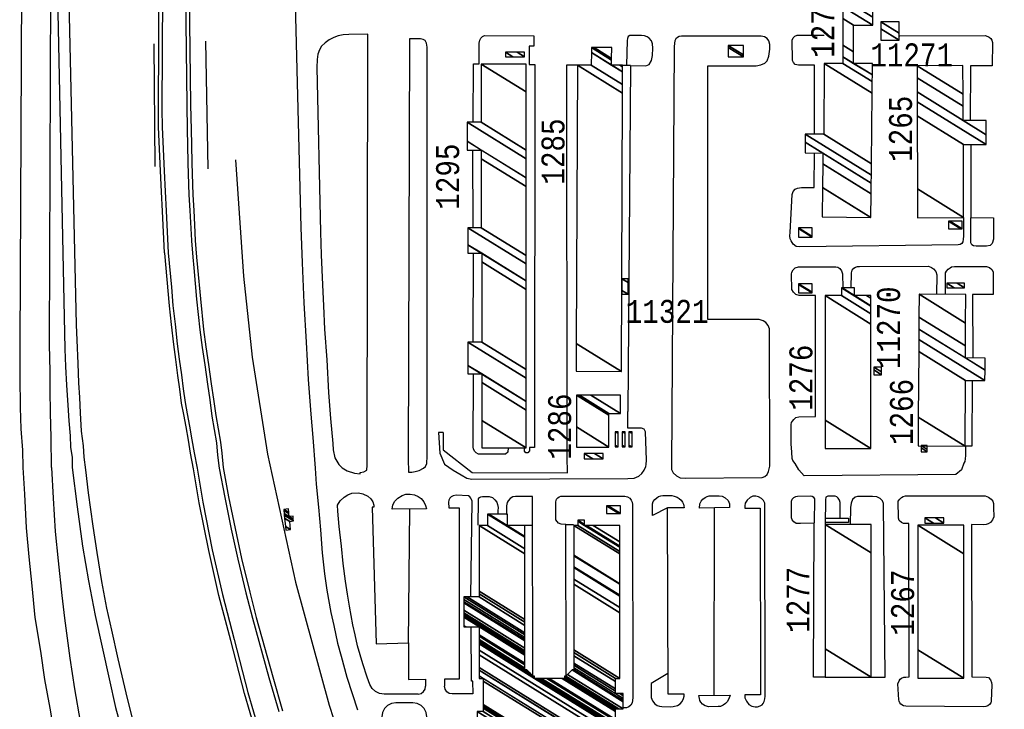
# Model space of a CAD drawing. Extents: x -0.5 to 41.9, y -0.5 to 29.8.
# Tile 7 of 128: x 3.916 to 4.639, y 7.413 to 7.919. Entities that reach past the tile are written whole.
import ezdxf
from ezdxf.enums import TextEntityAlignment as Align

# ---------------------------------------------------------------- set-up
doc = ezdxf.new("R2010")
doc.units = 0
doc.header["$MEASUREMENT"] = 0
doc.linetypes.add('DASHDOT', pattern=[1, 0.5, -0.25, 0, -0.25])
for name, color, linetype in [('11', 2, 'CONTINUOUS'), ('21', 5, 'CONTINUOUS'), ('23', 1, 'CONTINUOUS'), ('31', 2, 'DASHDOT'), ('41', 4, 'CONTINUOUS')]:
    doc.layers.add(name, color=color, linetype=linetype)
doc.styles.add('MONOTXT', font='MONOTXT', dxfattribs={"height": 0.2})

msp = doc.modelspace()

# ---------------------------------------------------------------- linework, layer by layer
at = {"layer": '11'}
for p, q in [((4.05263, 7.90334), (4.05429, 7.80961)), ((4.01454, 7.9014), (4.01545, 7.81125)), ((4.36426, 7.88534), (4.35857, 7.88552)), ((4.36429, 7.88537), (4.36251, 7.63139)), ((4.24846, 7.82332), (4.2488, 7.76611)), ((4.24896, 7.74751), (4.24878, 7.68224)), ((4.20217, 7.55981), (4.20125, 7.46114)), ((4.42574, 7.42338), (4.42608, 7.56085)), ((4.28683, 7.54799), (4.29256, 7.54799)), ((4.32262, 7.54808), (4.3169, 7.54808)), ((4.20851, 7.42388), (4.18367, 7.42373)), ((4.2487, 7.42396), (4.23349, 7.42396))]:
    msp.add_line(p, q, dxfattribs=at)
for points in [[(3.91863, 8.15233), (3.91624, 7.67909), (3.91644, 7.65678), (3.91656, 7.63436), (3.91705, 7.61851), (3.91821, 7.60307), (3.91861, 7.59015)], [(3.94743, 8.14902), (3.95768, 7.695), (3.95811, 7.68361), (3.9588, 7.66657), (3.95943, 7.65229), (3.96002, 7.6416), (3.96064, 7.63047), (3.96145, 7.61702), (3.96293, 7.60612), (3.96342, 7.5977), (3.96454, 7.58861)], [(4.11274, 8.15325), (4.12254, 7.76641), (4.12357, 7.74046), (4.12469, 7.71105), (4.12648, 7.68235), (4.12796, 7.65474), (4.12978, 7.62946), (4.13119, 7.61214), (4.1329, 7.58982)], [(3.93959, 7.59013), (3.93923, 7.61236), (3.93875, 7.6304), (3.9385, 7.64707), (3.93849, 7.66092), (3.9381, 7.68023), (3.93983, 8.1364), (3.9494, 7.67709), (3.94989, 7.66427), (3.95064, 7.65067), (3.95157, 7.63603), (3.95232, 7.6245), (3.95323, 7.61339), (3.95355, 7.60513), (3.95467, 7.59749), (3.95471, 7.59017)], [(4.17124, 7.59195), (4.17166, 7.90852), (4.15761, 7.90821), (4.1536, 7.90793), (4.15001, 7.90723), (4.14668, 7.90609), (4.14336, 7.90436), (4.14028, 7.90215), (4.13776, 7.89952), (4.13609, 7.89699), (4.13501, 7.89369), (4.13442, 7.88992), (4.13419, 7.8839), (4.13683, 7.76308), (4.13749, 7.74628), (4.13836, 7.7244), (4.13919, 7.709), (4.13989, 7.69176), (4.14153, 7.66939), (4.14276, 7.64525), (4.14422, 7.62621), (4.14588, 7.6078), (4.14623, 7.60321), (4.14756, 7.59736), (4.15038, 7.59245), (4.15273, 7.58995), (4.15662, 7.58778), (4.16195, 7.58609), (4.16604, 7.58568), (4.16596, 7.58661), (4.16876, 7.58711), (4.171, 7.58833), (4.17124, 7.59195)], [(4.21513, 7.59863), (4.21531, 7.89882), (4.2147, 7.9019), (4.21364, 7.90373), (4.21232, 7.9046), (4.21039, 7.90498), (4.20222, 7.90498), (4.2012, 7.5967), (4.20144, 7.5867), (4.20399, 7.58683), (4.20635, 7.58738), (4.20939, 7.58803), (4.2125, 7.58964), (4.21408, 7.59104), (4.2149, 7.59327), (4.21513, 7.59863)], [(4.24896, 7.84395), (4.24921, 7.88665), (4.25327, 7.88666), (4.25332, 7.90186), (4.25381, 7.90399), (4.25468, 7.90556), (4.25582, 7.90679), (4.25724, 7.90735), (4.29343, 7.90711), (4.29339, 7.8995), (4.29004, 7.89952), (4.28995, 7.88604), (4.29162, 7.88604), (4.29408, 7.88606), (4.29387, 7.6049), (4.29032, 7.6048), (4.29032, 7.60245), (4.28898, 7.60094), (4.28764, 7.60094), (4.28667, 7.60222), (4.28664, 7.60455)], [(4.36429, 7.88532), (4.37557, 7.88512), (4.378, 7.88622), (4.37966, 7.88902), (4.38062, 7.89273), (4.38087, 7.89813), (4.38043, 7.90135), (4.37975, 7.90355), (4.37814, 7.90538), (4.3766, 7.90653), (4.37459, 7.90717), (4.37249, 7.9074), (4.36384, 7.90743), (4.36272, 7.9067), (4.36205, 7.90513), (4.36185, 7.90365), (4.36155, 7.88569)], [(4.46664, 7.59111), (4.46644, 7.68999), (4.46633, 7.69206), (4.46537, 7.69437), (4.46358, 7.69661), (4.46172, 7.69791), (4.45878, 7.69892), (4.42117, 7.69896), (4.42099, 7.88525), (4.45662, 7.88521), (4.46004, 7.88596), (4.46281, 7.88709), (4.46464, 7.88884), (4.46586, 7.89215), (4.46654, 7.89732), (4.46649, 7.90091), (4.4659, 7.90362), (4.4647, 7.90527), (4.46269, 7.90642), (4.46031, 7.9069), (4.40179, 7.90705), (4.40014, 7.9067), (4.39877, 7.90591), (4.39767, 7.90496), (4.39699, 7.90346), (4.39655, 7.90171), (4.39649, 7.89916), (4.39455, 7.5913), (4.39456, 7.58881), (4.39568, 7.58629), (4.3982, 7.58401), (4.40085, 7.58267), (4.40448, 7.58227), (4.46089, 7.58292), (4.46296, 7.58364), (4.46475, 7.58515), (4.46569, 7.58722), (4.46664, 7.59111)], [(4.49933, 7.83502), (4.49941, 7.88562), (4.48771, 7.8857), (4.4852, 7.88626), (4.48407, 7.88753), (4.48327, 7.8892), (4.48302, 7.90408), (4.48364, 7.90583), (4.48486, 7.90696), (4.4867, 7.90766), (4.5065, 7.9076)], [(4.56194, 7.9072), (4.62462, 7.90738), (4.62652, 7.9068), (4.62758, 7.90612), (4.62867, 7.90517), (4.62948, 7.90411), (4.63001, 7.90226), (4.62971, 7.88526), (4.61371, 7.88516), (4.61369, 7.84506)], [(4.22685, 7.61603), (4.2269, 7.60309), (4.24823, 7.58652), (4.31811, 7.5863), (4.31787, 7.59813), (4.3177, 7.88586), (4.32531, 7.88578)], [(4.61397, 7.8273), (4.61406, 7.77373), (4.63076, 7.77365), (4.63073, 7.75787), (4.62961, 7.75463), (4.62831, 7.75335), (4.62547, 7.75267), (4.61807, 7.75273), (4.61606, 7.753), (4.61483, 7.7537), (4.61415, 7.75513), (4.61397, 7.75671), (4.61406, 7.77364)], [(4.60878, 7.7738), (4.60862, 7.76017), (4.60853, 7.7579), (4.60827, 7.75597), (4.60758, 7.7546), (4.60634, 7.75387), (4.60485, 7.75361), (4.4885, 7.75215), (4.48581, 7.75262), (4.48372, 7.75431), (4.48215, 7.75659), (4.48145, 7.75816), (4.48127, 7.76035), (4.48145, 7.7628), (4.48291, 7.79066), (4.48367, 7.79293), (4.48524, 7.79449), (4.48679, 7.79527), (4.4884, 7.7957), (4.48978, 7.79572), (4.49915, 7.7958), (4.49933, 7.82116)], [(4.61007, 7.6057), (4.61004, 7.59892), (4.60996, 7.59664), (4.60969, 7.59471), (4.60901, 7.59334), (4.60721, 7.58853), (4.60294, 7.58519), (4.49183, 7.58421), (4.48786, 7.58853), (4.48515, 7.59305), (4.48358, 7.59533), (4.48288, 7.5969), (4.48263, 7.60141), (4.48216, 7.60761), (4.48235, 7.62189), (4.48254, 7.62332), (4.48319, 7.62427), (4.48409, 7.62559), (4.48574, 7.62696), (4.48795, 7.62746), (4.50007, 7.62771), (4.50019, 7.71663), (4.48819, 7.71658), (4.48574, 7.7172), (4.4839, 7.71886), (4.48279, 7.72091), (4.4826, 7.73208), (4.4828, 7.7337), (4.48372, 7.73541), (4.48521, 7.73672), (4.48758, 7.73759), (4.51496, 7.73759), (4.51654, 7.73733), (4.51803, 7.73637), (4.51927, 7.73465), (4.51996, 7.73235), (4.52016, 7.72209)], [(4.5262, 7.72209), (4.5264, 7.73319), (4.52705, 7.73505), (4.52817, 7.73649), (4.52954, 7.73722), (4.53086, 7.73772), (4.53247, 7.73777), (4.58311, 7.73801), (4.58529, 7.7372), (4.58677, 7.736), (4.5884, 7.73418), (4.58917, 7.7318), (4.58892, 7.71737)], [(4.5954, 7.7172), (4.59547, 7.73317), (4.59612, 7.73448), (4.59738, 7.73574), (4.59881, 7.73686), (4.59995, 7.73745), (4.602, 7.73792), (4.62545, 7.73781), (4.62769, 7.73713), (4.62942, 7.73571), (4.6304, 7.7338), (4.63041, 7.7172), (4.61521, 7.71715), (4.61545, 7.67055)], [(4.2745, 7.6046), (4.27428, 7.60144), (4.27277, 7.59993), (4.25281, 7.60002), (4.25105, 7.60102), (4.24997, 7.6022), (4.24912, 7.60391), (4.24884, 7.60511), (4.24912, 7.65865)], [(4.61511, 7.65446), (4.61476, 7.60595), (4.61007, 7.60595)], [(4.22685, 7.61603), (4.2234, 7.61603), (4.22438, 7.60067), (4.22784, 7.59274), (4.23425, 7.58828), (4.24012, 7.58481), (4.24429, 7.58235), (4.248, 7.58175), (4.36245, 7.58217), (4.36713, 7.58249), (4.3704, 7.58392), (4.37274, 7.58583), (4.3744, 7.5882), (4.37561, 7.59096), (4.37582, 7.59239), (4.37614, 7.5957), (4.37545, 7.61652), (4.37433, 7.61838), (4.37246, 7.61908), (4.36251, 7.619), (4.36251, 7.63139)], [(3.91861, 7.59015), (3.91966, 7.57068), (3.92109, 7.54587), (3.92303, 7.52453), (3.92518, 7.50339), (3.92743, 7.48012), (3.93146, 7.45528), (3.93451, 7.43447), (3.93831, 7.41362), (3.94277, 7.3874)], [(3.93959, 7.59013), (3.94085, 7.56759), (3.94239, 7.54334), (3.94436, 7.52178), (3.94715, 7.49628), (3.94919, 7.4797), (3.95313, 7.45017), (3.95652, 7.42767), (3.96067, 7.4037)], [(3.95471, 7.59017), (3.9583, 7.56146), (3.96228, 7.53243), (3.96661, 7.50709), (3.97167, 7.48163), (3.9767, 7.45824), (3.98195, 7.43499), (3.98665, 7.4141), (3.99441, 7.38572)], [(3.96454, 7.58861), (3.96643, 7.57154), (3.9698, 7.54708), (3.97288, 7.52773), (3.97637, 7.50651), (3.97989, 7.48693), (3.98354, 7.47069), (3.98824, 7.44983), (3.99409, 7.42483), (3.99956, 7.40302)], [(4.1329, 7.58982), (4.13379, 7.57807), (4.13538, 7.56112), (4.13699, 7.5444), (4.13823, 7.52745), (4.13997, 7.51224), (4.1417, 7.50006), (4.14449, 7.48383), (4.14661, 7.47429), (4.14948, 7.46126), (4.15199, 7.45174), (4.15633, 7.43628), (4.16413, 7.4123)], [(4.17316, 7.43092), (4.17109, 7.43629), (4.16805, 7.44598), (4.16401, 7.4592), (4.16246, 7.46746), (4.16056, 7.47473), (4.15813, 7.4883), (4.15673, 7.4971), (4.15534, 7.50686), (4.15351, 7.51962), (4.15233, 7.53255), (4.15054, 7.54684), (4.14965, 7.55805), (4.14939, 7.56247), (4.15144, 7.5658), (4.15421, 7.56842), (4.15703, 7.57006), (4.15998, 7.57145), (4.16475, 7.57154), (4.16796, 7.57085), (4.17176, 7.56906), (4.17378, 7.56715), (4.17532, 7.56495), (4.17601, 7.56258), (4.17612, 7.56109), (4.17472, 7.56111), (4.17787, 7.46072)], [(4.18957, 7.55972), (4.18992, 7.56289), (4.19155, 7.56557), (4.19378, 7.56771), (4.1968, 7.56956), (4.19959, 7.5706), (4.20278, 7.57068), (4.20591, 7.57025), (4.20853, 7.56896), (4.21078, 7.56736), (4.2128, 7.56504), (4.21399, 7.56222), (4.21475, 7.55999), (4.18957, 7.55972)], [(4.24724, 7.49552), (4.24816, 7.56543), (4.24779, 7.5667), (4.24713, 7.5678), (4.24652, 7.56877), (4.2455, 7.56953), (4.2364, 7.56988), (4.23438, 7.56945), (4.23287, 7.56869), (4.23194, 7.56767), (4.23121, 7.56628), (4.23088, 7.56468), (4.23097, 7.56057), (4.23878, 7.56056), (4.23867, 7.43474), (4.22784, 7.43472), (4.22787, 7.42954)], [(4.25259, 7.54781), (4.25282, 7.56583), (4.25297, 7.56724), (4.2536, 7.56818), (4.25468, 7.5686), (4.2558, 7.56895), (4.26075, 7.56884), (4.26304, 7.56812), (4.26473, 7.56653), (4.26622, 7.56468), (4.26689, 7.56302), (4.2672, 7.56088), (4.26714, 7.55838), (4.26712, 7.55584)], [(4.29276, 7.43732), (4.29256, 7.56887), (4.28002, 7.56896), (4.27811, 7.56861), (4.27619, 7.56736), (4.27469, 7.56583), (4.27394, 7.56449), (4.27349, 7.562), (4.27331, 7.55584)], [(4.31708, 7.43732), (4.31703, 7.54843), (4.31345, 7.54864), (4.31164, 7.54933), (4.31059, 7.55052), (4.30963, 7.55188), (4.30956, 7.55317), (4.30968, 7.56499), (4.31009, 7.56687), (4.311, 7.56796), (4.31209, 7.56869), (4.3132, 7.56909), (4.36016, 7.56919), (4.36211, 7.56858), (4.36377, 7.56769), (4.36495, 7.56614), (4.36559, 7.56478), (4.36591, 7.56304), (4.36615, 7.42102), (4.36558, 7.41732), (4.36458, 7.41559), (4.36316, 7.41437), (4.3615, 7.4138), (4.35912, 7.41368)], [(4.39158, 7.56058), (4.38056, 7.55494), (4.38053, 7.56362), (4.38103, 7.56524), (4.38222, 7.56672), (4.38357, 7.56805), (4.38503, 7.56896), (4.38666, 7.56951), (4.38803, 7.56977), (4.39469, 7.56965), (4.39649, 7.56922), (4.39865, 7.56851), (4.40013, 7.56749), (4.40162, 7.56612), (4.40264, 7.56485), (4.40324, 7.56335), (4.4035, 7.56217), (4.40371, 7.56054), (4.39158, 7.56058)], [(4.41488, 7.56037), (4.4152, 7.56351), (4.41612, 7.56558), (4.41749, 7.56705), (4.41904, 7.5681), (4.42053, 7.56885), (4.42215, 7.56942), (4.42938, 7.56946), (4.43163, 7.56905), (4.4339, 7.56787), (4.43592, 7.56594), (4.43693, 7.56362), (4.43709, 7.56093), (4.41488, 7.56037)], [(4.45974, 7.42332), (4.44823, 7.42321), (4.44837, 7.42121), (4.44943, 7.41859), (4.45122, 7.41621), (4.45342, 7.41501), (4.45576, 7.41454), (4.45747, 7.41452), (4.45944, 7.41512), (4.46095, 7.4159), (4.46178, 7.4169), (4.46242, 7.41837), (4.46298, 7.42028), (4.46306, 7.42233), (4.46286, 7.56409), (4.46187, 7.56605), (4.46047, 7.56756), (4.45833, 7.56878), (4.45629, 7.56918), (4.4541, 7.56909), (4.45205, 7.56813), (4.44998, 7.56635), (4.44858, 7.56404), (4.44825, 7.5621), (4.44828, 7.56033), (4.45942, 7.56048), (4.45974, 7.42332)], [(4.50717, 7.43629), (4.49873, 7.43629), (4.49912, 7.54936), (4.48908, 7.54916), (4.48589, 7.54919), (4.48413, 7.55027), (4.48309, 7.55175), (4.48255, 7.5533), (4.48251, 7.5654), (4.48304, 7.56696), (4.48413, 7.56823), (4.48566, 7.56899), (4.48678, 7.56926), (4.49657, 7.56933), (4.49766, 7.56915), (4.49848, 7.5686), (4.4993, 7.56714), (4.49906, 7.54959)], [(4.51808, 7.55311), (4.5181, 7.56459), (4.51774, 7.56614), (4.51683, 7.56769), (4.51576, 7.56861), (4.51462, 7.56918), (4.50907, 7.56915), (4.50769, 7.56833), (4.50738, 7.56641), (4.50729, 7.54851)], [(4.54092, 7.43619), (4.55126, 7.43619), (4.55003, 7.56386), (4.54921, 7.56575), (4.54762, 7.56741), (4.5452, 7.56858), (4.54195, 7.56901), (4.5308, 7.569), (4.52914, 7.56843), (4.52724, 7.56665), (4.52628, 7.56413), (4.52566, 7.56083), (4.52564, 7.54845)], [(4.56638, 7.41508), (4.56459, 7.41527), (4.56281, 7.41644), (4.56207, 7.41748), (4.5616, 7.41867), (4.56128, 7.41957), (4.56062, 7.4314), (4.5614, 7.43354), (4.56228, 7.43477), (4.5632, 7.43553), (4.56491, 7.43635), (4.56643, 7.43638), (4.56874, 7.43643), (4.56852, 7.54918), (4.5646, 7.54916), (4.56316, 7.54982), (4.56152, 7.55137), (4.56088, 7.55301), (4.56086, 7.56538), (4.56188, 7.56697), (4.56313, 7.56808), (4.56432, 7.56885), (4.56625, 7.56931), (4.56908, 7.56939), (4.62447, 7.56942), (4.62692, 7.56842), (4.62892, 7.56706), (4.63008, 7.56556), (4.63076, 7.56376), (4.6308, 7.56084), (4.63083, 7.55392), (4.62992, 7.55173), (4.62856, 7.54991), (4.62679, 7.54891), (4.62541, 7.54842), (4.62337, 7.54819), (4.61457, 7.54827), (4.61478, 7.43651), (4.62539, 7.43632), (4.62701, 7.43594), (4.62844, 7.4343), (4.62929, 7.4324), (4.62947, 7.43067), (4.62909, 7.41871), (4.62881, 7.41742), (4.62785, 7.41613), (4.62644, 7.41514), (4.62512, 7.41476), (4.6231, 7.41441), (4.56638, 7.41508)], [(4.39167, 7.43907), (4.37942, 7.43161), (4.37946, 7.42136), (4.38049, 7.41894), (4.38229, 7.41664), (4.38387, 7.41545), (4.38562, 7.41487), (4.38738, 7.41463), (4.39349, 7.41456), (4.39576, 7.41474), (4.39879, 7.41552), (4.40082, 7.41676), (4.40219, 7.41838), (4.40336, 7.42061), (4.40363, 7.42235), (4.40363, 7.42377), (4.39189, 7.42373), (4.39157, 7.56067)], [(4.24891, 7.42395), (4.2488, 7.43326), (4.24764, 7.43323), (4.24747, 7.47328)], [(4.17787, 7.46072), (4.20154, 7.46152), (4.20155, 7.43467), (4.21387, 7.43469), (4.21408, 7.42973)], [(4.18367, 7.42373), (4.18033, 7.42422), (4.17729, 7.42569), (4.17483, 7.42799), (4.17316, 7.43092)], [(4.20851, 7.42388), (4.2107, 7.42434), (4.21254, 7.42562), (4.21373, 7.42752), (4.21408, 7.42973)], [(4.23349, 7.42396), (4.23135, 7.42438), (4.22953, 7.42559), (4.22831, 7.4274), (4.22787, 7.42954)], [(4.43739, 7.42312), (4.43652, 7.42047), (4.43517, 7.41806), (4.43397, 7.41695), (4.43236, 7.41562), (4.43045, 7.41474), (4.42866, 7.41462), (4.42174, 7.41457), (4.41903, 7.41523), (4.41723, 7.41651), (4.41599, 7.41795), (4.41533, 7.41925), (4.41493, 7.42069), (4.41462, 7.42288), (4.43739, 7.42312)], [(4.19214, 7.39698), (4.2047, 7.39698), (4.20787, 7.39749), (4.21073, 7.39894), (4.21299, 7.40121), (4.21445, 7.40406), (4.21495, 7.40723), (4.21445, 7.4104), (4.21299, 7.41325), (4.21073, 7.41552), (4.20787, 7.41697), (4.2047, 7.41748), (4.19214, 7.41748), (4.18898, 7.41697), (4.18612, 7.41552), (4.18385, 7.41325), (4.1824, 7.4104), (4.1819, 7.40723), (4.1824, 7.40406), (4.18385, 7.40121), (4.18612, 7.39894), (4.18898, 7.39749), (4.19214, 7.39698)]]:
    msp.add_lwpolyline(points, dxfattribs=at)
at = {"layer": '21'}
msp.add_line((4.34852, 7.64337), (4.34857, 7.64337), dxfattribs=at)
msp.add_lwpolyline([(4.52426, 7.55312), (4.52426, 7.54975), (4.50742, 7.54975), (4.50742, 7.55312), (4.52426, 7.55312)], dxfattribs=at)
at = {"layer": '31'}
msp.add_lwpolyline([(4.07988, 10.13405), (4.08639, 10.13428), (4.08258, 9.41273), (4.0691, 9.29573), (4.08325, 9.28652), (4.07921, 8.85916), (4.07449, 7.81603), (4.08033, 7.73069), (4.08684, 7.67118), (4.09807, 7.59999), (4.11851, 7.50612), (4.14321, 7.41562), (4.16185, 7.35925), (4.18498, 7.2975), (4.21822, 7.21979), (4.26425, 7.11739), (4.28087, 7.10212), (4.29794, 7.0736), (4.33971, 7.00825), (4.38777, 6.91415), (4.38934, 6.91483), (4.44481, 6.85419), (5.09968, 5.90747), (5.15984, 5.82004)], dxfattribs=at)
at = {"layer": '41'}
for points in [[(4.04382, 7.58921), (4.04161, 7.60066), (4.04003, 7.61019), (4.03828, 7.62012), (4.03659, 7.62924), (4.03656, 7.62926), (4.03505, 7.63756), (4.03365, 7.64766), (4.03231, 7.65784), (4.03073, 7.66947), (4.02926, 7.68063), (4.02772, 7.69519), (4.0261, 7.7089), (4.02263, 7.74765), (4.02259, 7.74776), (4.02108, 7.77855), (4.02028, 7.79265), (4.01951, 7.80795), (4.01807, 7.84001), (4.01796, 7.85336), (4.01961, 8.15076)], [(4.02224, 8.15074), (4.02059, 7.85334), (4.0207, 7.84002), (4.02214, 7.80807), (4.02291, 7.79279), (4.02372, 7.77869), (4.02523, 7.74788), (4.0275, 7.72266), (4.0287, 7.70912), (4.03031, 7.69549), (4.03186, 7.68096), (4.03332, 7.66981), (4.03491, 7.65819), (4.03624, 7.648), (4.03765, 7.63803), (4.03916, 7.62973), (4.04088, 7.62059), (4.04263, 7.61063), (4.04421, 7.60108), (4.04642, 7.58964)], [(4.06288, 7.58968), (4.06159, 7.59918), (4.06091, 7.60836), (4.05916, 7.61817), (4.05754, 7.62793), (4.05593, 7.63996), (4.05421, 7.65135), (4.05224, 7.66549), (4.05031, 7.67842), (4.04859, 7.69133), (4.04624, 7.71381), (4.04414, 7.73686), (4.04347, 7.74456), (4.04249, 7.75674), (4.04245, 7.75681), (4.04133, 7.77888), (4.04063, 7.79044), (4.03979, 7.81372), (4.03961, 7.82706), (4.03937, 7.83823), (4.03905, 7.85643), (4.03807, 7.93726)], [(4.0407, 7.93726), (4.04168, 7.85646), (4.042, 7.83829), (4.04224, 7.82711), (4.04242, 7.81376), (4.04326, 7.79053), (4.04396, 7.77902), (4.04447, 7.76851), (4.04509, 7.75695), (4.04607, 7.74477), (4.04675, 7.7371), (4.04884, 7.71404), (4.05119, 7.69161), (4.05291, 7.67877), (4.05484, 7.66586), (4.05681, 7.65173), (4.05852, 7.64033), (4.06014, 7.62835), (4.06175, 7.61859), (4.06351, 7.6088), (4.06455, 7.60067), (4.06544, 7.59017)], [(4.08944, 7.3959), (4.08116, 7.42422), (4.08116, 7.4243), (4.07112, 7.46315), (4.06238, 7.49629), (4.05498, 7.5292), (4.04803, 7.56426), (4.048, 7.56433), (4.04382, 7.58921)], [(4.04642, 7.58964), (4.05059, 7.56477), (4.05754, 7.52971), (4.06495, 7.49687), (4.07365, 7.46381), (4.08368, 7.42495), (4.09197, 7.39664), (4.1, 7.37227), (4.10709, 7.35006), (4.11495, 7.32745), (4.12211, 7.30846), (4.13962, 7.26344), (4.14818, 7.24315), (4.15667, 7.224), (4.16888, 7.19733), (4.17979, 7.17412), (4.19123, 7.15075), (4.20271, 7.12913), (4.22383, 7.08917), (4.23355, 7.07283), (4.24478, 7.05381), (4.25425, 7.03823), (4.25938, 7.02957)], [(4.10649, 7.4109), (4.09933, 7.43578), (4.08726, 7.47941), (4.08249, 7.49806), (4.08246, 7.4981), (4.07649, 7.52296), (4.07168, 7.54496), (4.06698, 7.56815), (4.06288, 7.58968)], [(4.06544, 7.59017), (4.06954, 7.56868), (4.07424, 7.54552), (4.07905, 7.52352), (4.08502, 7.49871), (4.08979, 7.48006), (4.10186, 7.43648), (4.10902, 7.41162)]]:
    msp.add_lwpolyline(points, dxfattribs=at)

# ---------------------------------------------------------------- texts
at = {"layer": '23', "style": 'MONOTXT', "width": 0.833333}
for s, p in [('1274', (4.50531, 7.91528)), ('1265', (4.56247, 7.83892)), ('1285', (4.30751, 7.82223)), ('1295', (4.2302, 7.80379)), ('11270', (4.55368, 7.69281)), ('1276', (4.48936, 7.65614)), ('1266', (4.56317, 7.63101)), ('1286', (4.31238, 7.62024)), ('1277', (4.48714, 7.49307)), ('1267', (4.56401, 7.49095))]:
    msp.add_text(s, height=0.016843, rotation=90, dxfattribs=at).set_placement(p, align=Align.MIDDLE)
for s, p in [('11271', (4.57066, 7.89333)), ('11321', (4.39123, 7.70487))]:
    msp.add_text(s, height=0.016843, dxfattribs=at).set_placement(p, align=Align.MIDDLE)

# ---------------------------------------------------------------- meshes
at = {"layer": '21'}
mesh = msp.add_polyface(dxfattribs=at)
corners = [(4.50504, 7.7742), (4.54079, 7.77388), (4.50523, 7.79592), (4.54096, 7.79112), (4.50538, 7.81318), (4.49244, 7.8212), (4.54104, 7.79901), (4.50545, 7.82108), (4.49252, 7.8291), (4.5411, 7.80497), (4.49258, 7.83506), (4.54118, 7.81323), (4.50616, 7.83494), (4.54169, 7.86505), (4.50635, 7.88696), (4.54178, 7.8736), (4.52024, 7.88696), (4.52809, 7.88696), (4.54183, 7.87844), (4.52024, 7.89183), (4.52809, 7.89553), (4.54191, 7.88696), (4.52024, 7.9004), (4.52809, 7.91503), (4.52024, 7.9199), (4.54213, 7.91503), (4.52024, 7.9286), (4.5422, 7.921), (4.52024, 7.93462), (4.50655, 7.9431), (4.5423, 7.92942), (4.52024, 7.9431), (4.50658, 7.95157), (4.54247, 7.9431), (4.50663, 7.96532), (4.54247, 7.9431), (4.5067, 7.98232), (4.49497, 7.98959), (4.54261, 7.96005), (4.50672, 7.9895), (4.49503, 7.99676), (4.54267, 7.96722), (4.49511, 8.00657), (4.54275, 7.97703), (4.50704, 8.00645), (4.54281, 7.98428), (4.50742, 8.05561), (4.54321, 8.03342), (4.54339, 8.05571)]
mesh.append_faces([[corners[k] for k in face] for face in [(0, 0, 1, 2), (2, 1, 3, 4), (5, 5, 7, 8), (4, 3, 6, 7), (8, 6, 9, 10), (10, 9, 11, 12), (12, 11, 13, 14), (14, 13, 15, 16), (16, 15, 18, 19), (19, 17, 20, 22), (17, 18, 21, 21), (22, 20, 23, 24), (24, 23, 25, 26), (26, 25, 27, 28), (29, 29, 31, 32), (28, 27, 30, 31), (32, 30, 33, 34), (34, 35, 38, 36), (37, 37, 39, 40), (36, 38, 41, 39), (40, 41, 43, 42), (42, 43, 45, 44), (44, 45, 47, 46), (46, 47, 48, 48)]], dxfattribs={"vtx0": -1, "vtx2": -1})
mesh = msp.add_polyface(dxfattribs=at)
corners = [(4.54811, 7.90406), (4.56158, 7.90406), (4.54811, 7.91242), (4.54811, 7.91754), (4.56158, 7.90918), (4.54811, 7.91754), (4.56158, 7.91754)]
mesh.append_faces([[corners[k] for k in face] for face in [(0, 0, 1, 2), (2, 1, 4, 5), (3, 4, 6, 6)]], dxfattribs={"vtx0": -1, "vtx2": -1})
mesh = msp.add_polyface(dxfattribs=at)
corners = [(4.3245, 7.66089), (4.3577, 7.66077), (4.32458, 7.6813), (4.35849, 7.86521), (4.32538, 7.88574), (4.35852, 7.87152), (4.33562, 7.88571), (4.35855, 7.88069), (4.33565, 7.89489), (4.35054, 7.88566), (4.35857, 7.88438), (4.33566, 7.89859), (4.35055, 7.88936), (4.35656, 7.88563), (4.35857, 7.88562), (4.33767, 7.89858), (4.35055, 7.8906), (4.35857, 7.88562), (4.35057, 7.89853)]
mesh.append_faces([[corners[k] for k in face] for face in [(0, 0, 1, 2), (2, 1, 3, 4), (4, 3, 5, 6), (6, 5, 7, 8), (8, 9, 12, 11), (9, 7, 10, 13), (11, 12, 16, 15), (13, 10, 17, 14), (15, 16, 18, 18)]], dxfattribs={"vtx0": -1, "vtx2": -1})
mesh = msp.add_polyface(dxfattribs=at)
corners = [(4.43609, 7.89169), (4.44732, 7.89169), (4.43609, 7.89865), (4.43609, 7.90011), (4.44732, 7.89315), (4.43609, 7.90011), (4.44732, 7.90011)]
mesh.append_faces([[corners[k] for k in face] for face in [(0, 0, 1, 2), (2, 1, 4, 5), (3, 4, 6, 6)]], dxfattribs={"vtx0": -1, "vtx2": -1})
mesh = msp.add_polyface(dxfattribs=at)
corners = [(4.27257, 7.89171), (4.278, 7.89171), (4.27257, 7.89508), (4.2866, 7.89171), (4.28117, 7.89508), (4.2866, 7.89508), (4.2866, 7.89508)]
mesh.append_faces([[corners[k] for k in face] for face in [(0, 0, 1, 2), (2, 1, 3, 4), (4, 3, 6, 5)]], dxfattribs={"vtx0": -1, "vtx2": -1})
mesh = msp.add_polyface(dxfattribs=at)
corners = [(4.25523, 7.60461), (4.28787, 7.60461), (4.25523, 7.62484), (4.28786, 7.6324), (4.25523, 7.65263), (4.24513, 7.65889), (4.28786, 7.63867), (4.25523, 7.65889), (4.24513, 7.66516), (4.28786, 7.65584), (4.24513, 7.68233), (4.28785, 7.66211), (4.25523, 7.68233), (4.28784, 7.72101), (4.25523, 7.74123), (4.24513, 7.74749), (4.28784, 7.72728), (4.25523, 7.74749), (4.24513, 7.75376), (4.28783, 7.73975), (4.24513, 7.76623), (4.28783, 7.7458), (4.25488, 7.76623), (4.28782, 7.79654), (4.25488, 7.81696), (4.24457, 7.82336), (4.28782, 7.80294), (4.25488, 7.82336), (4.24457, 7.82975), (4.28781, 7.81689), (4.24457, 7.84371), (4.28781, 7.82329), (4.25488, 7.84371), (4.2878, 7.866), (4.25488, 7.88641), (4.2878, 7.88641), (4.2878, 7.88641)]
mesh.append_faces([[corners[k] for k in face] for face in [(0, 0, 1, 2), (2, 1, 3, 4), (5, 5, 7, 8), (4, 3, 6, 7), (8, 6, 9, 10), (10, 9, 11, 12), (12, 11, 13, 14), (15, 15, 17, 18), (14, 13, 16, 17), (18, 16, 19, 20), (20, 19, 21, 22), (22, 21, 23, 24), (25, 25, 27, 28), (24, 23, 26, 27), (28, 26, 29, 30), (30, 29, 31, 32), (32, 31, 33, 34), (34, 33, 36, 35)]], dxfattribs={"vtx0": -1, "vtx2": -1})
mesh = msp.add_polyface(dxfattribs=at)
corners = [(4.57493, 7.77363), (4.57493, 7.77363), (4.57487, 7.79478), (4.60879, 7.77374), (4.5747, 7.84835), (4.60862, 7.82732), (4.57467, 7.85872), (4.62522, 7.82737), (4.57464, 7.86596), (4.60844, 7.84501), (4.62522, 7.83461), (4.57461, 7.87643), (4.60841, 7.85548), (4.62522, 7.84506), (4.57458, 7.88525), (4.60838, 7.8643), (4.6083, 7.88536)]
mesh.append_faces([[corners[k] for k in face] for face in [(0, 1, 3, 2), (2, 3, 5, 4), (4, 5, 7, 6), (6, 7, 10, 8), (8, 9, 12, 11), (9, 10, 13, 13), (11, 12, 15, 14), (14, 15, 16, 16)]], dxfattribs={"vtx0": -1, "vtx2": -1})
mesh = msp.add_polyface(dxfattribs=at)
corners = [(4.48753, 7.75942), (4.49764, 7.75942), (4.48753, 7.76569), (4.49764, 7.75942), (4.48753, 7.76616), (4.49764, 7.75989), (4.49764, 7.76616)]
mesh.append_faces([[corners[k] for k in face] for face in [(0, 0, 1, 2), (2, 3, 5, 4), (4, 5, 6, 6)]], dxfattribs={"vtx0": -1, "vtx2": -1})
mesh = msp.add_polyface(dxfattribs=at)
corners = [(4.59771, 7.76551), (4.60676, 7.76551), (4.59771, 7.77113), (4.60781, 7.76551), (4.59876, 7.77113), (4.60781, 7.77113), (4.60781, 7.77113)]
mesh.append_faces([[corners[k] for k in face] for face in [(0, 0, 1, 2), (2, 1, 3, 4), (4, 3, 6, 5)]], dxfattribs={"vtx0": -1, "vtx2": -1})
mesh = msp.add_polyface(dxfattribs=at)
corners = [(4.35813, 7.71752), (4.36263, 7.71752), (4.35813, 7.72031), (4.35813, 7.72875), (4.36263, 7.72597), (4.35813, 7.72875), (4.36263, 7.72875)]
mesh.append_faces([[corners[k] for k in face] for face in [(0, 0, 1, 2), (2, 1, 4, 5), (3, 4, 6, 6)]], dxfattribs={"vtx0": -1, "vtx2": -1})
mesh = msp.add_polyface(dxfattribs=at)
corners = [(4.48753, 7.71845), (4.49764, 7.71845), (4.48753, 7.72472), (4.49764, 7.71845), (4.48753, 7.72519), (4.49764, 7.71893), (4.49764, 7.72519)]
mesh.append_faces([[corners[k] for k in face] for face in [(0, 0, 1, 2), (2, 3, 5, 4), (4, 5, 6, 6)]], dxfattribs={"vtx0": -1, "vtx2": -1})
mesh = msp.add_polyface(dxfattribs=at)
corners = [(4.59648, 7.72216), (4.60191, 7.72216), (4.59648, 7.72553), (4.60939, 7.72216), (4.60396, 7.72553), (4.60939, 7.72553), (4.60939, 7.72553)]
mesh.append_faces([[corners[k] for k in face] for face in [(0, 0, 1, 2), (2, 1, 3, 4), (4, 3, 6, 5)]], dxfattribs={"vtx0": -1, "vtx2": -1})
mesh = msp.add_polyface(dxfattribs=at)
corners = [(4.50707, 7.60419), (4.54076, 7.60419), (4.50707, 7.62508), (4.54076, 7.69559), (4.50707, 7.71648), (4.54076, 7.70311), (4.5192, 7.71648), (4.54076, 7.70867), (4.5192, 7.72204), (4.54076, 7.70896), (4.51966, 7.72204), (4.52863, 7.71648), (4.54076, 7.71452), (4.52863, 7.72204), (4.53759, 7.71648), (4.54076, 7.71648), (4.54076, 7.71648)]
mesh.append_faces([[corners[k] for k in face] for face in [(0, 0, 1, 2), (2, 1, 3, 4), (4, 3, 5, 6), (6, 5, 7, 8), (8, 7, 9, 10), (10, 11, 13, 13), (11, 9, 12, 14), (14, 12, 16, 15)]], dxfattribs={"vtx0": -1, "vtx2": -1})
mesh = msp.add_polyface(dxfattribs=at)
corners = [(4.57535, 7.60603), (4.57535, 7.60603), (4.57549, 7.62715), (4.60988, 7.60582), (4.57579, 7.67551), (4.6102, 7.65417), (4.57585, 7.68419), (4.62441, 7.65409), (4.57589, 7.69181), (4.61006, 7.67063), (4.62446, 7.6617), (4.57595, 7.70065), (4.61011, 7.67947), (4.62451, 7.67054), (4.57606, 7.7174), (4.61021, 7.69623), (4.61034, 7.71719)]
mesh.append_faces([[corners[k] for k in face] for face in [(0, 1, 3, 2), (2, 3, 5, 4), (4, 5, 7, 6), (6, 7, 10, 8), (8, 9, 12, 11), (9, 10, 13, 13), (11, 12, 15, 14), (14, 15, 16, 16)]], dxfattribs={"vtx0": -1, "vtx2": -1})
mesh = msp.add_polyface(dxfattribs=at)
corners = [(4.54291, 7.65838), (4.54853, 7.65838), (4.54291, 7.66186), (4.54291, 7.66399), (4.54853, 7.66051), (4.54291, 7.66399), (4.54853, 7.66399)]
mesh.append_faces([[corners[k] for k in face] for face in [(0, 0, 1, 2), (2, 1, 4, 5), (3, 4, 6, 6)]], dxfattribs={"vtx0": -1, "vtx2": -1})
mesh = msp.add_polyface(dxfattribs=at)
corners = [(4.32464, 7.60519), (4.34857, 7.60519), (4.32464, 7.62003), (4.34857, 7.60519), (4.32464, 7.64337), (4.34857, 7.62853), (4.32684, 7.64337), (4.34857, 7.62989), (4.33521, 7.64337), (4.35694, 7.62989), (4.35694, 7.64337)]
mesh.append_faces([[corners[k] for k in face] for face in [(0, 0, 1, 2), (2, 3, 5, 4), (4, 5, 7, 6), (6, 7, 9, 8), (8, 9, 10, 10)]], dxfattribs={"vtx0": -1, "vtx2": -1})
mesh = msp.add_polyface(dxfattribs=at)
corners = [(4.35314, 7.6053), (4.35538, 7.6053), (4.35314, 7.60669), (4.35314, 7.61653), (4.35538, 7.61513), (4.35314, 7.61653), (4.35538, 7.61653)]
mesh.append_faces([[corners[k] for k in face] for face in [(0, 0, 1, 2), (2, 1, 4, 5), (3, 4, 6, 6)]], dxfattribs={"vtx0": -1, "vtx2": -1})
mesh = msp.add_polyface(dxfattribs=at)
corners = [(4.35819, 7.6053), (4.36044, 7.6053), (4.35819, 7.60669), (4.35819, 7.61653), (4.36044, 7.61513), (4.35819, 7.61653), (4.36044, 7.61653)]
mesh.append_faces([[corners[k] for k in face] for face in [(0, 0, 1, 2), (2, 1, 4, 5), (3, 4, 6, 6)]], dxfattribs={"vtx0": -1, "vtx2": -1})
mesh = msp.add_polyface(dxfattribs=at)
corners = [(4.36324, 7.6053), (4.36549, 7.6053), (4.36324, 7.60669), (4.36324, 7.61653), (4.36549, 7.61513), (4.36324, 7.61653), (4.36549, 7.61653)]
mesh.append_faces([[corners[k] for k in face] for face in [(0, 0, 1, 2), (2, 1, 4, 5), (3, 4, 6, 6)]], dxfattribs={"vtx0": -1, "vtx2": -1})
mesh = msp.add_polyface(dxfattribs=at)
corners = [(4.33036, 7.59654), (4.3367, 7.59654), (4.33036, 7.60047), (4.3444, 7.59654), (4.33806, 7.60047), (4.3444, 7.60047), (4.3444, 7.60047)]
mesh.append_faces([[corners[k] for k in face] for face in [(0, 0, 1, 2), (2, 1, 3, 4), (4, 3, 6, 5)]], dxfattribs={"vtx0": -1, "vtx2": -1})
mesh = msp.add_polyface(dxfattribs=at)
corners = [(4.57754, 7.60178), (4.58204, 7.60178), (4.57754, 7.60457), (4.57754, 7.60627), (4.58204, 7.60349), (4.57754, 7.60627), (4.58204, 7.60627)]
mesh.append_faces([[corners[k] for k in face] for face in [(0, 0, 1, 2), (2, 1, 4, 5), (3, 4, 6, 6)]], dxfattribs={"vtx0": -1, "vtx2": -1})
mesh = msp.add_polyface(dxfattribs=at)
corners = [(4.1114, 7.54427), (4.1114, 7.54427), (4.11116, 7.54692), (4.11491, 7.54459), (4.1106, 7.55301), (4.11435, 7.55068), (4.1104, 7.55513), (4.11712, 7.55096), (4.11027, 7.55653), (4.114, 7.55422), (4.117, 7.55236), (4.11008, 7.55866), (4.1138, 7.55635), (4.11681, 7.55448), (4.11, 7.55947), (4.11372, 7.55716), (4.11347, 7.55978)]
mesh.append_faces([[corners[k] for k in face] for face in [(0, 1, 3, 2), (2, 3, 5, 4), (4, 5, 7, 6), (6, 7, 10, 8), (8, 9, 12, 11), (9, 10, 13, 13), (11, 12, 15, 14), (14, 15, 16, 16)]], dxfattribs={"vtx0": -1, "vtx2": -1})
mesh = msp.add_polyface(dxfattribs=at)
corners = [(4.34688, 7.55643), (4.35593, 7.55643), (4.34688, 7.56205), (4.35698, 7.55643), (4.34793, 7.56205), (4.35698, 7.56205), (4.35698, 7.56205)]
mesh.append_faces([[corners[k] for k in face] for face in [(0, 0, 1, 2), (2, 1, 3, 4), (4, 3, 6, 5)]], dxfattribs={"vtx0": -1, "vtx2": -1})
mesh = msp.add_polyface(dxfattribs=at)
corners = [(4.25325, 7.26703), (4.27907, 7.2631), (4.27273, 7.26703), (4.25325, 7.27911), (4.28413, 7.2631), (4.27907, 7.26623), (4.27779, 7.26703), (4.25325, 7.28224), (4.28413, 7.26389), (4.27907, 7.26703), (4.25325, 7.28304), (4.28413, 7.26703), (4.25325, 7.28617), (4.28693, 7.26703), (4.25325, 7.28791), (4.32736, 7.2631), (4.28693, 7.28816), (4.25325, 7.30904), (4.3292, 7.2631), (4.32736, 7.26424), (4.32286, 7.26703), (4.28693, 7.2893), (4.25325, 7.31019), (4.33241, 7.2631), (4.32736, 7.26623), (4.32607, 7.26703), (4.32286, 7.26901), (4.28693, 7.29129), (4.25325, 7.31218), (4.33241, 7.26389), (4.32736, 7.26703), (4.32286, 7.26981), (4.28693, 7.29209), (4.25325, 7.31297), (4.33241, 7.26703), (4.32286, 7.27294), (4.28693, 7.29522), (4.25325, 7.31611), (4.35655, 7.26703), (4.32286, 7.28791), (4.28693, 7.31019), (4.25325, 7.33108), (4.35655, 7.31526), (4.32286, 7.33615), (4.28693, 7.35843), (4.25325, 7.37931), (4.35655, 7.31718), (4.32286, 7.33806), (4.28693, 7.36034), (4.25633, 7.37931), (4.35655, 7.32994), (4.32286, 7.35083), (4.28693, 7.3731), (4.25633, 7.39207), (4.35655, 7.33078), (4.32286, 7.35166), (4.28828, 7.3731), (4.25633, 7.39291), (4.35655, 7.33811), (4.32286, 7.35899), (4.2928, 7.37763), (4.25633, 7.40024), (4.35655, 7.33874), (4.32286, 7.35962), (4.29382, 7.37763), (4.25633, 7.40087), (4.2519, 7.40362), (4.35655, 7.3388), (4.32286, 7.35969), (4.29393, 7.37763), (4.25633, 7.40094), (4.252, 7.40362), (4.2519, 7.40369), (4.35655, 7.34043), (4.32286, 7.36132), (4.29393, 7.37926), (4.25633, 7.40256), (4.25463, 7.40362), (4.2519, 7.40531), (4.35655, 7.34149), (4.32286, 7.36237), (4.29563, 7.37926), (4.25633, 7.40362), (4.2519, 7.40637), (4.35655, 7.34609), (4.32286, 7.36698), (4.30306, 7.37926), (4.2519, 7.41098), (4.35655, 7.34884), (4.32286, 7.36973), (4.3075, 7.37926), (4.25633, 7.41098), (4.35655, 7.35138), (4.32286, 7.37227), (4.32152, 7.3731), (4.31159, 7.37926), (4.25633, 7.41352), (4.35655, 7.35222), (4.32286, 7.3731), (4.31932, 7.3753), (4.31294, 7.37926), (4.25633, 7.41435), (4.35655, 7.35241), (4.31882, 7.3758), (4.31587, 7.37763), (4.31324, 7.37926), (4.25633, 7.41454), (4.35655, 7.3531), (4.31699, 7.37763), (4.31587, 7.37832), (4.31437, 7.37926), (4.25633, 7.41524), (4.35655, 7.35403), (4.31587, 7.37926), (4.25633, 7.41617), (4.35655, 7.37129), (4.25633, 7.43343), (4.25325, 7.43534), (4.35655, 7.37321), (4.25633, 7.43534), (4.25325, 7.43726), (4.35346, 7.37931), (4.35655, 7.3774), (4.25325, 7.44145), (4.35346, 7.38123), (4.35655, 7.37931), (4.25325, 7.44336), (4.35346, 7.39049), (4.25325, 7.45262), (4.35908, 7.39049), (4.25325, 7.4561), (4.29393, 7.4354), (4.35908, 7.39501), (4.25325, 7.46062), (4.29393, 7.4354), (4.29543, 7.4354), (4.35908, 7.39594), (4.25325, 7.46155), (4.2928, 7.43703), (4.29393, 7.43633), (4.29655, 7.4354), (4.35908, 7.39664), (4.25325, 7.46225), (4.29097, 7.43886), (4.29393, 7.43703), (4.29686, 7.4354), (4.35908, 7.39682), (4.25325, 7.46244), (4.28693, 7.44155), (4.29048, 7.43935), (4.2982, 7.4354), (4.35908, 7.39766), (4.25325, 7.46327), (4.28693, 7.44239), (4.28828, 7.44155), (4.29913, 7.4354), (4.35346, 7.40171), (4.35908, 7.39823), (4.25325, 7.46385), (4.28693, 7.44296), (4.30305, 7.4354), (4.35346, 7.40414), (4.35738, 7.40171), (4.35908, 7.40066), (4.25325, 7.46628), (4.24202, 7.47324), (4.28693, 7.44539), (4.30474, 7.4354), (4.35346, 7.40519), (4.35908, 7.40171), (4.25325, 7.46733), (4.24371, 7.47324), (4.24202, 7.47429), (4.28693, 7.44644), (4.31428, 7.4354), (4.35346, 7.41111), (4.25325, 7.47324), (4.24202, 7.4802), (4.28693, 7.45235), (4.31587, 7.4354), (4.35346, 7.41209), (4.24202, 7.48119), (4.28693, 7.45334), (4.31587, 7.43625), (4.35346, 7.41294), (4.24202, 7.48204), (4.28693, 7.45419), (4.31587, 7.43703), (4.35472, 7.41294), (4.24202, 7.48281), (4.28693, 7.45497), (4.31699, 7.43703), (4.35584, 7.41294), (4.24202, 7.48351), (4.28693, 7.45566), (4.31823, 7.43827), (4.35908, 7.41294), (4.24202, 7.48552), (4.28693, 7.45767), (4.32152, 7.44155), (4.35908, 7.41827), (4.24202, 7.49084), (4.28693, 7.46299), (4.32286, 7.44155), (4.35908, 7.4191), (4.24202, 7.49168), (4.28693, 7.46383), (4.32286, 7.44314), (4.35346, 7.42417), (4.35908, 7.42069), (4.24202, 7.49327), (4.28693, 7.46542), (4.32286, 7.44501), (4.35346, 7.42604), (4.35648, 7.42417), (4.35908, 7.42256), (4.24202, 7.49514), (4.28693, 7.46729), (4.32286, 7.44662), (4.35346, 7.42765), (4.35908, 7.42417), (4.24462, 7.49514), (4.28693, 7.4689), (4.32286, 7.45197), (4.35346, 7.433), (4.25325, 7.49514), (4.28693, 7.47425), (4.32286, 7.45431), (4.35346, 7.43534), (4.25325, 7.49748), (4.28693, 7.47659), (4.32286, 7.45623), (4.35655, 7.43534), (4.25325, 7.49939), (4.28693, 7.47851), (4.32286, 7.50447), (4.35655, 7.48358), (4.25325, 7.54763), (4.28693, 7.52674), (4.32286, 7.50829), (4.35655, 7.48741), (4.25942, 7.54763), (4.28693, 7.53057), (4.32286, 7.51672), (4.35655, 7.49583), (4.25942, 7.55605), (4.28693, 7.53899), (4.32286, 7.51734), (4.35655, 7.49646), (4.26044, 7.55605), (4.27402, 7.54763), (4.28693, 7.53962), (4.32286, 7.52535), (4.35655, 7.50447), (4.27335, 7.55605), (4.27402, 7.55563), (4.28693, 7.54763), (4.32286, 7.52577), (4.35655, 7.50488), (4.27402, 7.55605), (4.32286, 7.54763), (4.35655, 7.52674), (4.32567, 7.54763), (4.35655, 7.52848), (4.32567, 7.55076), (4.33072, 7.54763), (4.35655, 7.53162), (4.32567, 7.55156), (4.33072, 7.54843), (4.33201, 7.54763), (4.35655, 7.53241), (4.33072, 7.55156), (4.33706, 7.54763), (4.35655, 7.53555), (4.35655, 7.54763)]
mesh.append_faces([[corners[k] for k in face] for face in [(0, 0, 2, 3), (3, 2, 6, 7), (1, 1, 4, 5), (7, 6, 9, 10), (5, 4, 8, 9), (10, 8, 11, 12), (12, 11, 13, 14), (14, 13, 16, 17), (17, 16, 21, 22), (15, 15, 18, 19), (22, 21, 27, 28), (20, 20, 25, 26), (19, 18, 23, 24), (28, 27, 32, 33), (26, 25, 30, 31), (24, 23, 29, 30), (33, 32, 36, 37), (31, 29, 34, 35), (37, 36, 40, 41), (35, 34, 38, 39), (41, 40, 44, 45), (39, 38, 42, 43), (45, 44, 48, 49), (43, 42, 46, 47), (49, 48, 52, 53), (47, 46, 50, 51), (53, 52, 56, 57), (51, 50, 54, 55), (57, 56, 60, 61), (55, 54, 58, 59), (61, 60, 64, 65), (59, 58, 62, 63), (66, 66, 71, 72), (65, 64, 69, 70), (63, 62, 67, 68), (72, 71, 77, 78), (70, 69, 75, 76), (68, 67, 73, 74), (78, 77, 82, 83), (76, 75, 81, 82), (74, 73, 79, 80), (83, 81, 86, 87), (80, 79, 84, 85), (87, 86, 90, 91), (85, 84, 88, 89), (91, 90, 95, 96), (89, 88, 92, 93), (96, 95, 100, 101), (94, 94, 98, 99), (93, 92, 97, 98), (101, 100, 105, 106), (99, 97, 102, 103), (106, 105, 110, 111), (104, 104, 108, 109), (103, 102, 107, 108), (111, 110, 113, 114), (109, 107, 112, 113), (114, 112, 115, 116), (117, 117, 119, 120), (116, 115, 118, 119), (120, 118, 122, 123), (123, 121, 124, 126), (121, 122, 125, 125), (126, 124, 127, 128), (128, 127, 129, 130), (130, 129, 132, 133), (133, 131, 139, 137), (134, 132, 136, 135), (137, 138, 143, 142), (138, 139, 144, 144), (135, 136, 141, 140), (142, 143, 149, 147), (140, 141, 146, 145), (147, 148, 153, 152), (148, 149, 154, 154), (145, 146, 151, 150), (152, 153, 159, 158), (150, 151, 157, 155), (158, 159, 166, 164), (155, 156, 161, 160), (156, 157, 163, 162), (165, 165, 171, 172), (164, 166, 173, 170), (160, 161, 168, 167), (162, 163, 169, 169), (172, 171, 176, 177), (170, 173, 178, 176), (167, 168, 175, 174), (177, 178, 182, 181), (174, 175, 180, 179), (181, 182, 186, 185), (179, 180, 184, 183), (185, 186, 190, 189), (183, 184, 188, 187), (189, 190, 194, 193), (187, 188, 192, 191), (193, 194, 198, 197), (191, 192, 196, 195), (197, 198, 202, 201), (195, 196, 200, 199), (201, 202, 206, 205), (199, 200, 204, 203), (205, 206, 211, 210), (203, 204, 209, 207), (210, 211, 217, 216), (207, 208, 213, 212), (208, 209, 215, 214), (216, 217, 222, 221), (212, 213, 219, 218), (214, 215, 220, 220), (221, 222, 226, 225), (218, 219, 224, 223), (225, 226, 230, 229), (223, 224, 228, 227), (229, 230, 234, 233), (227, 228, 232, 231), (233, 234, 238, 237), (231, 232, 236, 235), (237, 238, 242, 241), (235, 236, 240, 239), (241, 242, 246, 245), (239, 240, 244, 243), (245, 246, 251, 249), (243, 244, 248, 247), (249, 250, 255, 254), (250, 251, 256, 256), (247, 248, 253, 252), (254, 255, 259, 259), (252, 253, 258, 257), (257, 258, 261, 260), (260, 261, 263, 262), (262, 263, 266, 264), (264, 265, 268, 267), (265, 266, 270, 269), (267, 268, 271, 271), (269, 270, 273, 272), (272, 273, 274, 274)]], dxfattribs={"vtx0": -1, "vtx2": -1})
mesh = msp.add_polyface(dxfattribs=at)
corners = [(4.58034, 7.54934), (4.58668, 7.54934), (4.58034, 7.55327), (4.59437, 7.54934), (4.58803, 7.55327), (4.59437, 7.55327), (4.59437, 7.55327)]
mesh.append_faces([[corners[k] for k in face] for face in [(0, 0, 1, 2), (2, 1, 3, 4), (4, 3, 6, 5)]], dxfattribs={"vtx0": -1, "vtx2": -1})
mesh = msp.add_polyface(dxfattribs=at)
corners = [(4.50725, 7.4362), (4.54093, 7.4362), (4.50725, 7.45708), (4.54093, 7.5276), (4.50725, 7.54848), (4.54093, 7.54848), (4.54093, 7.54848)]
mesh.append_faces([[corners[k] for k in face] for face in [(0, 0, 1, 2), (2, 1, 3, 4), (4, 3, 6, 5)]], dxfattribs={"vtx0": -1, "vtx2": -1})
mesh = msp.add_polyface(dxfattribs=at)
corners = [(4.57521, 7.43551), (4.6089, 7.43551), (4.57521, 7.4564), (4.6089, 7.52692), (4.57521, 7.5478), (4.6089, 7.5478), (4.6089, 7.5478)]
mesh.append_faces([[corners[k] for k in face] for face in [(0, 0, 1, 2), (2, 1, 3, 4), (4, 3, 6, 5)]], dxfattribs={"vtx0": -1, "vtx2": -1})

doc.saveas('drawing.dxf')
